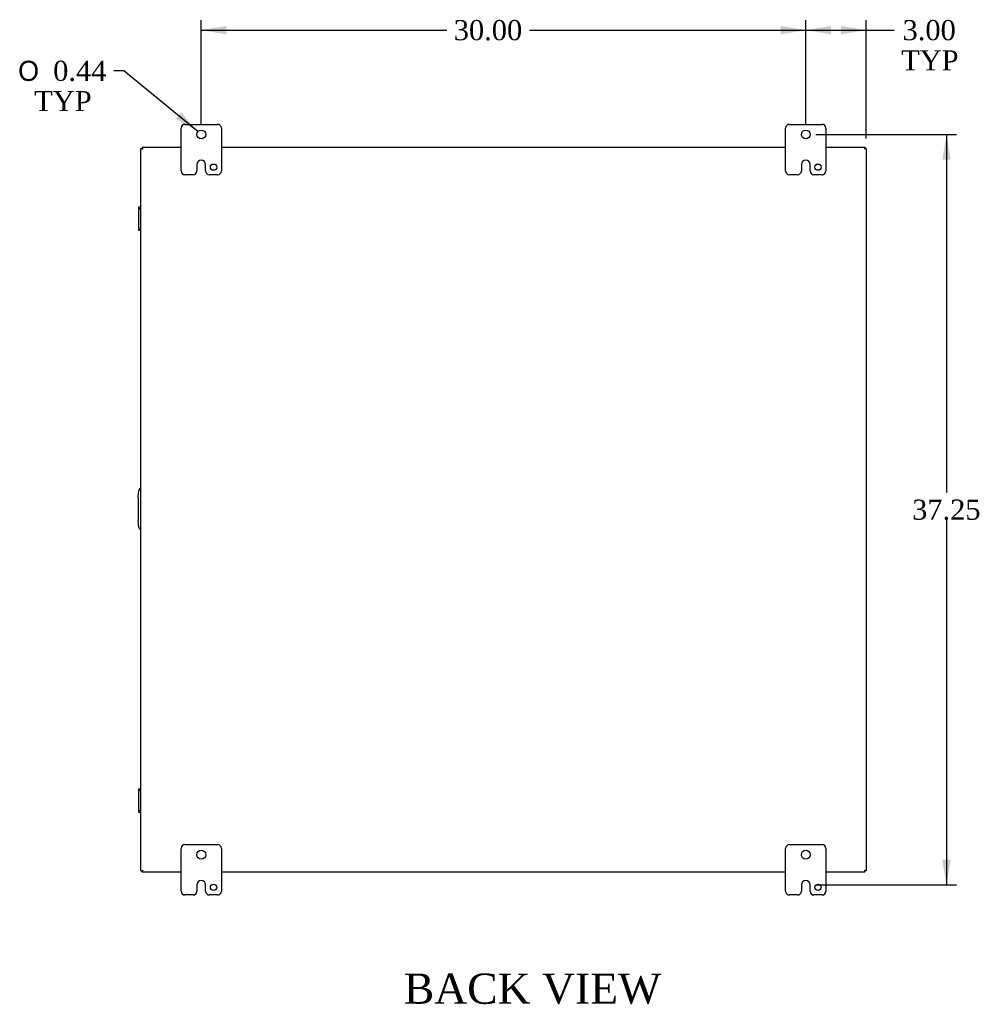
# Model space of a CAD drawing. Header units: inches. Extents: x 6 to 237, y 0 to 158.
# Tile 6 of 8: x 173 to 220, y 51 to 100. Entities that reach past the tile are written whole.
import ezdxf
from ezdxf.enums import TextEntityAlignment as Align

# ---------------------------------------------------------------- set-up
doc = ezdxf.new("R2010")
doc.units = ezdxf.units.IN
doc.header["$MEASUREMENT"] = 0
for name, color, linetype in [('COM40153-2', 7, 'CONTINUOUS'), ('COM42667', 7, 'CONTINUOUS'), ('COM70022', 7, 'CONTINUOUS'), ('DEFAULT', 7, 'CONTINUOUS'), ('FET07710', 7, 'CONTINUOUS')]:
    doc.layers.add(name, color=color, linetype=linetype)
doc.styles.add('SEACAD_SOLID_EDGE_ANSI1_SY', font='txt')
doc.styles.add('SEACAD_TIMES_NEW_ROMAN', font='times.ttf')

# ---------------------------------------------------------------- blocks, each defined once
blk = doc.blocks.new('GDIMGGROUP7')
at = {"layer": 'DEFAULT', "linetype": 'Continuous'}
for points in [[(183.05, 100.039), (181.8, 99.83), (183.05, 99.622)], [(210.55, 100.039), (210.55, 99.622), (211.8, 99.83)]]:
    blk.add_hatch(color=136, dxfattribs=at).paths.add_polyline_path(points)
at = {"layer": 'DEFAULT', "color": 136, "linetype": 'Continuous'}
for p, q in [((181.8, 95.154), (181.8, 100.33)), ((211.8, 95.154), (211.8, 100.33)), ((181.8, 99.83), (193.98, 99.83)), ((198.092, 99.83), (211.8, 99.83))]:
    blk.add_line(p, q, dxfattribs=at)
at = {"layer": 'DEFAULT', "color": 136, "linetype": 'Continuous', "style": 'SEACAD_TIMES_NEW_ROMAN'}
blk.add_text('30.00', height=1, dxfattribs=at).set_placement((194.33, 100.33), align=Align.TOP_LEFT)
blk = doc.blocks.new('GDIMGGROUP8')
at = {"layer": 'DEFAULT', "linetype": 'Continuous'}
for points in [[(213.05, 100.039), (211.8, 99.83), (213.05, 99.622)], [(213.55, 100.039), (213.55, 99.622), (214.8, 99.83)]]:
    blk.add_hatch(color=136, dxfattribs=at).paths.add_polyline_path(points)
at = {"layer": 'DEFAULT', "color": 136, "linetype": 'Continuous'}
for p, q in [((211.8, 95.372), (211.8, 100.33)), ((214.8, 94.457), (214.8, 100.33)), ((211.8, 99.83), (215.683, 99.83)), ((215.683, 99.83), (216.183, 99.83))]:
    blk.add_line(p, q, dxfattribs=at)
at = {"layer": 'DEFAULT', "color": 136, "linetype": 'Continuous', "style": 'SEACAD_TIMES_NEW_ROMAN'}
for s, p in [('3.00', (216.604, 100.33)), ('TYP', (216.533, 98.83))]:
    blk.add_text(s, height=1, dxfattribs=at).set_placement(p, align=Align.TOP_LEFT)
blk = doc.blocks.new('GDIMGGROUP22')
at = {"layer": 'DEFAULT', "linetype": 'Continuous'}
for points in [[(218.992, 93.404), (218.784, 94.654), (218.575, 93.404)], [(218.992, 58.654), (218.575, 58.654), (218.784, 57.404)]]:
    blk.add_hatch(color=136, dxfattribs=at).paths.add_polyline_path(points)
at = {"layer": 'DEFAULT', "color": 136, "linetype": 'Continuous'}
for p, q in [((212.3, 94.654), (219.284, 94.654)), ((218.784, 94.654), (218.784, 76.879)), ((218.784, 75.529), (218.784, 57.404)), ((212.3, 57.404), (219.284, 57.404))]:
    blk.add_line(p, q, dxfattribs=at)
at = {"layer": 'DEFAULT', "color": 136, "linetype": 'Continuous', "style": 'SEACAD_TIMES_NEW_ROMAN'}
blk.add_text('37.25', height=1, dxfattribs=at).set_placement((217.078, 76.529), align=Align.TOP_LEFT)
blk = doc.blocks.new('GDIMGGROUP23')
at = {"layer": 'DEFAULT', "linetype": 'Continuous'}
blk.add_hatch(color=136, dxfattribs=at).paths.add_polyline_path([(180.532, 95.424), (181.63, 94.792), (180.796, 95.746)])
at = {"layer": 'DEFAULT', "color": 136, "linetype": 'Continuous'}
for p, q in [((177.954, 97.81), (177.454, 97.81)), ((181.63, 94.792), (177.954, 97.81))]:
    blk.add_line(p, q, dxfattribs=at)
for s, style, p in [('O', 'SEACAD_SOLID_EDGE_ANSI1_SY', (172.709, 98.31)), ('0.44', 'SEACAD_TIMES_NEW_ROMAN', (174.45, 98.31)), ('TYP', 'SEACAD_TIMES_NEW_ROMAN', (173.508, 96.81))]:
    blk.add_text(s, height=1, dxfattribs=dict(at, style=style)).set_placement(p, align=Align.TOP_LEFT)

msp = doc.modelspace()

# ---------------------------------------------------------------- linework, layer by layer
at = {"layer": 'COM40153-2', "color": 7}
for p, q in [((178.675, 76.654), (178.704, 76.988)), ((178.675, 76.654), (178.675, 75.483)), ((178.704, 75.149), (178.675, 75.483))]:
    msp.add_line(p, q, dxfattribs=at)
for centre, start, end in [((178.828, 76.977), 103.3006, 175), ((178.828, 75.16), 185, 256.6994)]:
    msp.add_arc(centre, 0.125, start, end, dxfattribs=at)
at = {"layer": 'COM42667', "color": 7}
for p, q in [((178.704, 90.96), (178.704, 91.055)), ((178.704, 91.055), (178.8, 91.055)), ((178.704, 90.96), (178.704, 90.912)), ((178.8, 90.96), (178.704, 90.96)), ((178.704, 90.021), (178.704, 90.912)), ((178.704, 90.021), (178.704, 89.973)), ((178.704, 89.878), (178.704, 89.973)), ((178.704, 89.973), (178.8, 89.973)), ((178.8, 89.878), (178.704, 89.878)), ((178.704, 62.084), (178.704, 62.179)), ((178.704, 62.179), (178.8, 62.179)), ((178.704, 62.084), (178.704, 62.036)), ((178.8, 62.084), (178.704, 62.084)), ((178.704, 61.145), (178.704, 62.036)), ((178.704, 61.145), (178.704, 61.097)), ((178.704, 61.002), (178.704, 61.097)), ((178.704, 61.097), (178.8, 61.097)), ((178.8, 61.002), (178.704, 61.002))]:
    msp.add_line(p, q, dxfattribs=at)
at = {"layer": 'COM70022', "color": 7}
for p, q in [((178.8, 93.957), (178.872, 93.957)), ((178.8, 58.101), (178.8, 93.957)), ((178.872, 94.029), (178.872, 93.957)), ((178.872, 94.029), (180.8, 94.029)), ((178.872, 93.957), (178.908, 93.921)), ((178.872, 93.957), (178.908, 93.921)), ((182.8, 94.029), (210.8, 94.029)), ((212.8, 94.029), (214.727, 94.029)), ((214.727, 93.957), (214.692, 93.921)), ((214.728, 93.957), (214.692, 93.921)), ((214.727, 94.029), (214.727, 93.957)), ((214.8, 93.957), (214.728, 93.957)), ((214.8, 93.957), (214.8, 58.101)), ((178.8, 58.101), (178.872, 58.101)), ((178.872, 58.101), (178.908, 58.137)), ((178.872, 58.101), (178.908, 58.137)), ((178.872, 58.029), (178.872, 58.101)), ((180.8, 58.029), (178.872, 58.029)), ((210.8, 58.029), (182.8, 58.029)), ((214.727, 58.029), (212.8, 58.029)), ((214.728, 58.101), (214.692, 58.137)), ((214.727, 58.101), (214.692, 58.137)), ((214.727, 58.029), (214.727, 58.101)), ((214.8, 58.101), (214.728, 58.101))]:
    msp.add_line(p, q, dxfattribs=at)
at = {"layer": 'FET07710', "color": 7}
for p, q in [((180.8, 92.841), (180.8, 94.966)), ((180.987, 95.154), (182.612, 95.154)), ((182.8, 94.966), (182.8, 92.841)), ((210.8, 92.841), (210.8, 94.966)), ((210.987, 95.154), (212.612, 95.154)), ((212.8, 94.966), (212.8, 92.841)), ((181.8, 93.372), (181.8, 93.372)), ((211.8, 93.372), (211.8, 93.372)), ((181.582, 93.154), (181.582, 92.841)), ((182.018, 92.841), (182.018, 93.154)), ((211.582, 93.154), (211.582, 92.841)), ((212.018, 92.841), (212.018, 93.154)), ((181.394, 92.654), (180.987, 92.654)), ((182.612, 92.654), (182.206, 92.654)), ((211.394, 92.654), (210.987, 92.654)), ((212.612, 92.654), (212.206, 92.654)), ((180.8, 57.091), (180.8, 59.216)), ((180.987, 59.404), (182.612, 59.404)), ((182.8, 59.216), (182.8, 57.091)), ((210.8, 57.091), (210.8, 59.216)), ((210.987, 59.404), (212.612, 59.404)), ((212.8, 59.216), (212.8, 57.091)), ((181.582, 57.404), (181.582, 57.091)), ((181.8, 57.622), (181.8, 57.622)), ((182.018, 57.091), (182.018, 57.404)), ((211.582, 57.404), (211.582, 57.091)), ((211.8, 57.622), (211.8, 57.622)), ((212.018, 57.091), (212.018, 57.404)), ((181.394, 56.904), (180.987, 56.904)), ((182.612, 56.904), (182.206, 56.904)), ((211.394, 56.904), (210.987, 56.904)), ((212.612, 56.904), (212.206, 56.904))]:
    msp.add_line(p, q, dxfattribs=at)
for centre, radius in [((181.8, 94.654), 0.219), ((211.8, 94.654), 0.219), ((182.409, 93.029), 0.156), ((212.409, 93.029), 0.156), ((181.8, 58.904), 0.219), ((211.8, 58.904), 0.219), ((182.409, 57.279), 0.156), ((212.409, 57.279), 0.156)]:
    msp.add_circle(centre, radius, dxfattribs=at)
for centre, radius, start, end in [((180.987, 94.966), 0.188, 90, 180), ((182.612, 94.966), 0.187, 0, 90), ((210.987, 94.966), 0.188, 90, 180), ((212.612, 94.966), 0.187, 0, 90), ((181.8, 93.154), 0.218, 90, 180), ((181.8, 93.154), 0.218, 0, 90), ((211.8, 93.154), 0.218, 90, 180), ((211.8, 93.154), 0.218, 0, 90), ((180.987, 92.841), 0.187, 180, 270), ((181.394, 92.841), 0.188, 270, 0), ((182.206, 92.841), 0.188, 180, 270), ((182.612, 92.841), 0.188, 270, 0), ((210.987, 92.841), 0.187, 180, 270), ((211.394, 92.841), 0.188, 270, 0), ((212.206, 92.841), 0.188, 180, 270), ((212.612, 92.841), 0.188, 270, 0), ((180.987, 59.216), 0.188, 90, 180), ((182.612, 59.216), 0.187, 0, 90), ((210.987, 59.216), 0.188, 90, 180), ((212.612, 59.216), 0.188, 0, 90), ((181.8, 57.404), 0.218, 90, 180), ((181.8, 57.404), 0.218, 0, 90), ((211.8, 57.404), 0.218, 90, 180), ((211.8, 57.404), 0.218, 0, 90), ((180.987, 57.091), 0.187, 180, 270), ((181.394, 57.091), 0.188, 270, 0), ((182.206, 57.091), 0.188, 180, 270), ((182.612, 57.091), 0.188, 270, 0), ((210.987, 57.091), 0.188, 180, 270), ((211.394, 57.091), 0.188, 270, 0), ((212.206, 57.091), 0.188, 180, 270), ((212.612, 57.091), 0.188, 270, 0)]:
    msp.add_arc(centre, radius, start, end, dxfattribs=at)

# ---------------------------------------------------------------- block references
at = {"layer": 'DEFAULT', "color": 7}
for name in ['GDIMGGROUP7', 'GDIMGGROUP8', 'GDIMGGROUP23', 'GDIMGGROUP22']:
    msp.add_blockref(name, (0, 0), dxfattribs=at)

# ---------------------------------------------------------------- texts
at = {"layer": 'DEFAULT', "color": 7, "style": 'SEACAD_TIMES_NEW_ROMAN'}
msp.add_text('BACK VIEW', height=1.5, dxfattribs=at).set_placement((191.85, 53.004), align=Align.TOP_LEFT)

doc.saveas('drawing.dxf')
